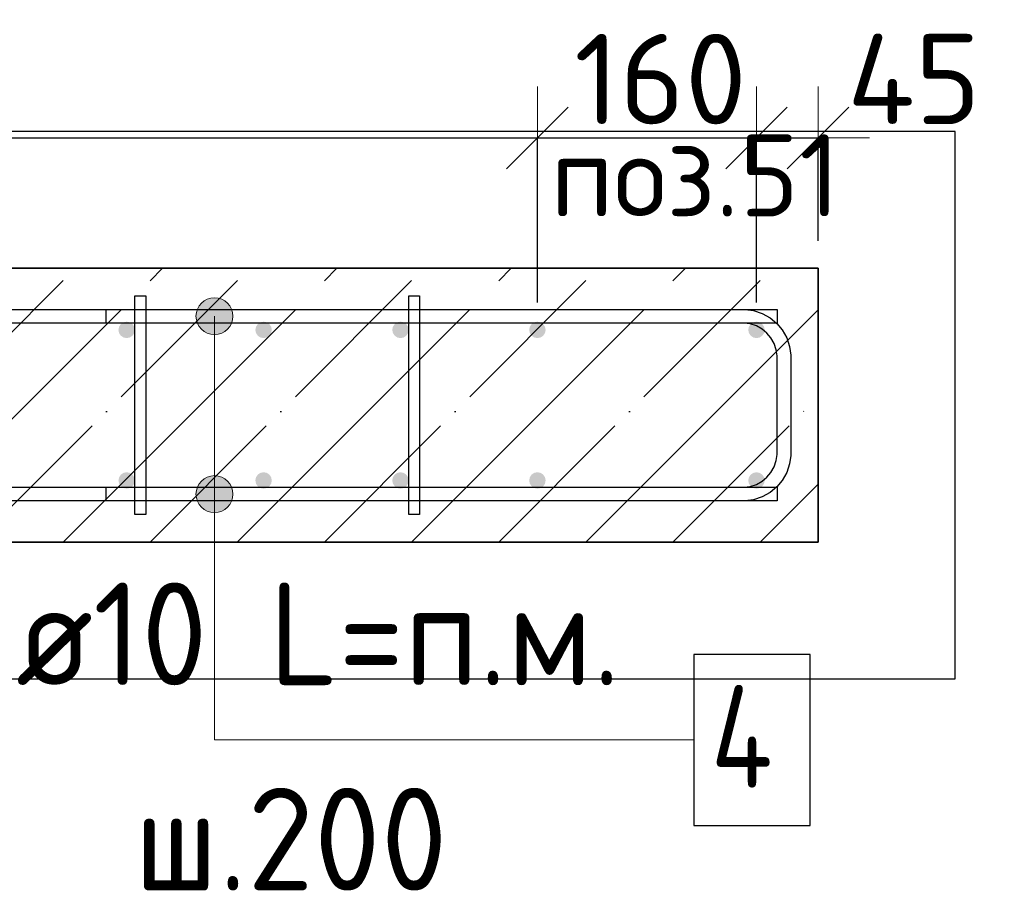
# Model space of a CAD drawing. Header units: millimetres. Extents: x -24871 to 40608, y -2869 to 48080.
# Tile 30 of 119: x -15399 to -14680, y 40699 to 41336. Entities that reach past the tile are written whole.
import ezdxf

# ---------------------------------------------------------------- set-up
doc = ezdxf.new("R2010")
doc.units = ezdxf.units.MM
doc.header["$PDMODE"] = 65
doc.linetypes.add('______11', pattern=[150, 120, -15, 0, -15])
doc.linetypes.add('______5', pattern=[330, 240, -30, 30, -30])
for name, color, linetype, lineweight in [('Standard', 7, 'Continuous', 25), ('Арм.стержн. Арматура края', 96, 'Continuous', 35), ('Арм.стержн. вертикальными 1', 22, 'Continuous', 35), ('Арм.стержн.горизонт. 1', 180, 'Continuous', 35), ('Размерная линия_ общее', 7, 'Continuous', 13)]:
    doc.layers.add(name, color=color, linetype=linetype, lineweight=lineweight)
doc.layers.add('Арм.стержн.Стяжки', color=7, linetype='Continuous', lineweight=35, true_color=0x501e0f)
doc.styles.add('ISOCPEUR', font='ISOCPEUR')
doc.dimstyles.new('DIMSTYLE_4', dxfattribs={"dimtxt": 66, "dimasz": 75, "dimexe": 0, "dimexo": 0, "dimgap": 33, "dimtad": 2, "dimdec": 0, "dimrnd": 5, "dimzin": 12, "dimdsep": 46, "dimtxsty": 'ISOCPEUR', "dimblk1": 'ALL_ML_STRICH', "dimblk2": 'ALL_ML_STRICH', "dimsah": 1, "dimcen": 0, "dimclrd": 7, "dimclre": 256, "dimclrt": 7, "dimadec": 0, "dimazin": 0, "dimtfac": 1, "dimtdec": 0, "dimtix": 1, "dimtmove": 2, "dimatfit": 3, "dimfxl": 0, "dimtvp": 1.2, "dimtzin": 0, "dimlwd": 0, "dimlwe": -3, "dimarcsym": 0})
doc.dimstyles.new('DIMSTYLE_5', dxfattribs={"dimtxt": 66, "dimasz": 75, "dimexe": 0, "dimexo": 0, "dimgap": 33, "dimtad": 2, "dimdec": 0, "dimrnd": 5, "dimzin": 12, "dimdsep": 46, "dimtxsty": 'ISOCPEUR', "dimblk1": 'ALL_ML_STRICH', "dimblk2": 'ALL_ML_STRICH', "dimsah": 1, "dimcen": 0, "dimclrd": 7, "dimclre": 256, "dimclrt": 7, "dimadec": 0, "dimazin": 0, "dimtfac": 1, "dimtdec": 0, "dimtix": 1, "dimtmove": 2, "dimatfit": 3, "dimfxl": 0, "dimtzin": 0, "dimlwd": 0, "dimlwe": -3, "dimarcsym": 0})

# ---------------------------------------------------------------- blocks, each defined once
blk = doc.blocks.new('ALL_ML_STRICH')
at = {"color": 0, "linetype": 'ByBlock', "lineweight": -2}
for p, q in [((0, -0.5), (0, 0.5)), ((-0.3, -0.3), (0.3, 0.3)), ((-1, 0), (0.5, 0))]:
    blk.add_line(p, q, dxfattribs=at)
blk = doc.blocks.new('*D54')
at = {"layer": 'DEFPOINTS', "color": 7, "linetype": 'Continuous', "lineweight": 13, "transparency": 33554687}
for p in [(-16220.87, 41249.98), (-16220.87, 41109.71), (-15020.87, 41109.71)]:
    blk.add_point(p, dxfattribs=at)
at = {"layer": 'Размерная линия_ общее', "color": 253, "linetype": 'Continuous', "lineweight": -2, "true_color": 0xa0a0a0, "transparency": 33554687}
for p, q in [((-16220.87, 41129.71), (-16220.87, 41249.98)), ((-15020.87, 41129.71), (-15020.87, 41249.98))]:
    blk.add_line(p, q, dxfattribs=at)
at = {"layer": 'Размерная линия_ общее', "color": 7, "linetype": 'Continuous', "lineweight": -2, "transparency": 33554687}
blk.add_line((-16220.87, 41249.98), (-15020.87, 41249.98), dxfattribs=at)
at = {"layer": 'Размерная линия_ общее', "color": 7, "linetype": 'Continuous', "lineweight": 13, "transparency": 33554687, "xscale": 75, "yscale": 75, "zscale": 75, "rotation": 180}
blk.add_blockref('ALL_ML_STRICH', (-16220.87, 41249.98), dxfattribs=at)
at = {"layer": 'Размерная линия_ общее', "color": 7, "linetype": 'Continuous', "lineweight": 13, "transparency": 33554687, "xscale": 75, "yscale": 75, "zscale": 75}
blk.add_blockref('ALL_ML_STRICH', (-15020.87, 41249.98), dxfattribs=at)
at = {"layer": 'Размерная линия_ общее', "color": 7, "linetype": 'Continuous', "lineweight": 13, "transparency": 33554687, "insert": (-15830.87, 41325.98), "char_height": 66, "width": 3.3, "attachment_point": 1, "line_spacing_factor": 0.60241, "style": 'ISOCPEUR'}
blk.add_mtext('\\W0.91;12х100=1200', dxfattribs=at)
blk = doc.blocks.new('*D55')
at = {"layer": 'DEFPOINTS', "color": 7, "linetype": 'Continuous', "lineweight": 13, "transparency": 33554687}
for p in [(-15020.87, 41249.98), (-15020.87, 41109.71), (-14860.87, 41109.71)]:
    blk.add_point(p, dxfattribs=at)
at = {"layer": 'Размерная линия_ общее', "color": 253, "linetype": 'Continuous', "lineweight": -2, "true_color": 0xa0a0a0, "transparency": 33554687}
for p, q in [((-15020.87, 41129.71), (-15020.87, 41249.98)), ((-14860.87, 41129.71), (-14860.87, 41249.98))]:
    blk.add_line(p, q, dxfattribs=at)
at = {"layer": 'Размерная линия_ общее', "color": 7, "linetype": 'Continuous', "lineweight": -2, "transparency": 33554687}
blk.add_line((-15020.87, 41249.98), (-14860.87, 41249.98), dxfattribs=at)
at = {"layer": 'Размерная линия_ общее', "color": 7, "linetype": 'Continuous', "lineweight": 13, "transparency": 33554687, "xscale": 75, "yscale": 75, "zscale": 75, "rotation": 180}
blk.add_blockref('ALL_ML_STRICH', (-15020.87, 41249.98), dxfattribs=at)
at = {"layer": 'Размерная линия_ общее', "color": 7, "linetype": 'Continuous', "lineweight": 13, "transparency": 33554687, "xscale": 75, "yscale": 75, "zscale": 75}
blk.add_blockref('ALL_ML_STRICH', (-14860.87, 41249.98), dxfattribs=at)
at = {"layer": 'Размерная линия_ общее', "color": 7, "linetype": 'Continuous', "lineweight": 13, "transparency": 33554687, "insert": (-14930.97, 41292.98), "char_height": 66, "width": 198, "attachment_point": 5, "style": 'ISOCPEUR'}
blk.add_mtext('\\A1;{160}', dxfattribs=at)
blk = doc.blocks.new('*D56')
at = {"layer": 'DEFPOINTS', "color": 7, "linetype": 'Continuous', "lineweight": 13, "transparency": 33554687}
for p in [(-14860.87, 41249.98), (-14815.87, 41154.71), (-14860.87, 41109.71)]:
    blk.add_point(p, dxfattribs=at)
at = {"layer": 'Размерная линия_ общее', "color": 253, "linetype": 'Continuous', "lineweight": -2, "true_color": 0xa0a0a0, "transparency": 33554687}
for p, q in [((-14860.87, 41129.71), (-14860.87, 41249.98)), ((-14815.87, 41174.71), (-14815.87, 41249.98))]:
    blk.add_line(p, q, dxfattribs=at)
at = {"layer": 'Размерная линия_ общее', "color": 7, "linetype": 'Continuous', "lineweight": -2, "transparency": 33554687}
blk.add_line((-14860.87, 41249.98), (-14815.87, 41249.98), dxfattribs=at)
at = {"layer": 'Размерная линия_ общее', "color": 7, "linetype": 'Continuous', "lineweight": 13, "transparency": 33554687, "xscale": 75, "yscale": 75, "zscale": 75, "rotation": 180}
blk.add_blockref('ALL_ML_STRICH', (-14860.87, 41249.98), dxfattribs=at)
at = {"layer": 'Размерная линия_ общее', "color": 7, "linetype": 'Continuous', "lineweight": 13, "transparency": 33554687, "xscale": 75, "yscale": 75, "zscale": 75}
blk.add_blockref('ALL_ML_STRICH', (-14815.87, 41249.98), dxfattribs=at)
at = {"layer": 'Размерная линия_ общее', "color": 7, "linetype": 'Continuous', "lineweight": 13, "transparency": 33554687, "insert": (-14745.87, 41293.06), "char_height": 66, "width": 132, "attachment_point": 5, "style": 'ISOCPEUR'}
blk.add_mtext('\\A1;{45}', dxfattribs=at)

msp = doc.modelspace()

# ---------------------------------------------------------------- hatches: boundary and pattern name
at = {"layer": 'Арм.стержн. вертикальными 1', "linetype": 'Continuous', "lineweight": 50, "transparency": 33554687}
for points in [[(-15314.87, 41109.71), (-15315.32, 41112), (-15316.63, 41113.95), (-15318.57, 41115.25), (-15320.87, 41115.71), (-15323.16, 41115.25), (-15325.11, 41113.95), (-15326.41, 41112), (-15326.87, 41109.71), (-15326.41, 41107.41), (-15325.11, 41105.47), (-15323.16, 41104.17), (-15320.87, 41103.71), (-15318.57, 41104.17), (-15316.63, 41105.47), (-15315.32, 41107.41)], [(-15214.87, 41109.71), (-15215.32, 41112), (-15216.63, 41113.95), (-15218.57, 41115.25), (-15220.87, 41115.71), (-15223.16, 41115.25), (-15225.11, 41113.95), (-15226.41, 41112), (-15226.87, 41109.71), (-15226.41, 41107.41), (-15225.11, 41105.47), (-15223.16, 41104.17), (-15220.87, 41103.71), (-15218.57, 41104.17), (-15216.63, 41105.47), (-15215.32, 41107.41)], [(-15114.87, 41109.71), (-15115.32, 41112), (-15116.63, 41113.95), (-15118.57, 41115.25), (-15120.87, 41115.71), (-15123.16, 41115.25), (-15125.11, 41113.95), (-15126.41, 41112), (-15126.87, 41109.71), (-15126.41, 41107.41), (-15125.11, 41105.47), (-15123.16, 41104.17), (-15120.87, 41103.71), (-15118.57, 41104.17), (-15116.63, 41105.47), (-15115.32, 41107.41)], [(-15014.87, 41109.71), (-15015.32, 41112), (-15016.63, 41113.95), (-15018.57, 41115.25), (-15020.87, 41115.71), (-15023.16, 41115.25), (-15025.11, 41113.95), (-15026.41, 41112), (-15026.87, 41109.71), (-15026.41, 41107.41), (-15025.11, 41105.47), (-15023.16, 41104.17), (-15020.87, 41103.71), (-15018.57, 41104.17), (-15016.63, 41105.47), (-15015.32, 41107.41)], [(-14854.87, 41109.71), (-14855.32, 41112), (-14856.63, 41113.95), (-14858.57, 41115.25), (-14860.87, 41115.71), (-14863.16, 41115.25), (-14865.11, 41113.95), (-14866.41, 41112), (-14866.87, 41109.71), (-14866.41, 41107.41), (-14865.11, 41105.47), (-14863.16, 41104.17), (-14860.87, 41103.71), (-14858.57, 41104.17), (-14856.63, 41105.47), (-14855.32, 41107.41)], [(-15314.87, 40999.71), (-15315.32, 41002), (-15316.63, 41003.95), (-15318.57, 41005.25), (-15320.87, 41005.71), (-15323.16, 41005.25), (-15325.11, 41003.95), (-15326.41, 41002), (-15326.87, 40999.71), (-15326.41, 40997.41), (-15325.11, 40995.47), (-15323.16, 40994.17), (-15320.87, 40993.71), (-15318.57, 40994.17), (-15316.63, 40995.47), (-15315.32, 40997.41)], [(-15214.87, 40999.71), (-15215.32, 41002), (-15216.63, 41003.95), (-15218.57, 41005.25), (-15220.87, 41005.71), (-15223.16, 41005.25), (-15225.11, 41003.95), (-15226.41, 41002), (-15226.87, 40999.71), (-15226.41, 40997.41), (-15225.11, 40995.47), (-15223.16, 40994.17), (-15220.87, 40993.71), (-15218.57, 40994.17), (-15216.63, 40995.47), (-15215.32, 40997.41)], [(-15114.87, 40999.71), (-15115.32, 41002), (-15116.63, 41003.95), (-15118.57, 41005.25), (-15120.87, 41005.71), (-15123.16, 41005.25), (-15125.11, 41003.95), (-15126.41, 41002), (-15126.87, 40999.71), (-15126.41, 40997.41), (-15125.11, 40995.47), (-15123.16, 40994.17), (-15120.87, 40993.71), (-15118.57, 40994.17), (-15116.63, 40995.47), (-15115.32, 40997.41)], [(-15014.87, 40999.71), (-15015.32, 41002), (-15016.63, 41003.95), (-15018.57, 41005.25), (-15020.87, 41005.71), (-15023.16, 41005.25), (-15025.11, 41003.95), (-15026.41, 41002), (-15026.87, 40999.71), (-15026.41, 40997.41), (-15025.11, 40995.47), (-15023.16, 40994.17), (-15020.87, 40993.71), (-15018.57, 40994.17), (-15016.63, 40995.47), (-15015.32, 40997.41)], [(-14854.87, 40999.71), (-14855.32, 41002), (-14856.63, 41003.95), (-14858.57, 41005.25), (-14860.87, 41005.71), (-14863.16, 41005.25), (-14865.11, 41003.95), (-14866.41, 41002), (-14866.87, 40999.71), (-14866.41, 40997.41), (-14865.11, 40995.47), (-14863.16, 40994.17), (-14860.87, 40993.71), (-14858.57, 40994.17), (-14856.63, 40995.47), (-14855.32, 40997.41)]]:
    msp.add_hatch(color=34, dxfattribs=at).paths.add_polyline_path(points)
at = {"layer": 'Арм.стержн.горизонт. 1', "linetype": 'Continuous', "lineweight": 13, "transparency": 33554687}
for points in [[(-15268.34, 41126.46), (-15245.12, 41126.46), (-15249.98, 41131.32)], [(-15268.34, 41126.46), (-15249.98, 41131.32), (-15263.48, 41131.32)], [(-15268.34, 41126.46), (-15245.12, 41126.46), (-15249.98, 41131.32)], [(-15268.34, 41126.46), (-15249.98, 41131.32), (-15263.48, 41131.32)], [(-15268.34, 41126.46), (-15245.12, 41126.46), (-15249.98, 41131.32)], [(-15268.34, 41126.46), (-15249.98, 41131.32), (-15263.48, 41131.32)], [(-15268.34, 41126.46), (-15245.12, 41126.46), (-15249.98, 41131.32)], [(-15268.34, 41126.46), (-15249.98, 41131.32), (-15263.48, 41131.32)], [(-15268.34, 41126.46), (-15245.12, 41126.46), (-15249.98, 41131.32)], [(-15268.34, 41126.46), (-15249.98, 41131.32), (-15263.48, 41131.32)], [(-15263.48, 41131.32), (-15249.98, 41131.32), (-15256.73, 41133.21)], [(-15263.48, 41131.32), (-15249.98, 41131.32), (-15256.73, 41133.21)], [(-15263.48, 41131.32), (-15249.98, 41131.32), (-15256.73, 41133.21)], [(-15263.48, 41131.32), (-15249.98, 41131.32), (-15256.73, 41133.21)], [(-15263.48, 41131.32), (-15249.98, 41131.32), (-15256.73, 41133.21)], [(-15270.23, 41119.71), (-15243.23, 41119.71), (-15245.12, 41126.46)], [(-15270.23, 41119.71), (-15245.12, 41126.46), (-15268.34, 41126.46)], [(-15270.23, 41119.71), (-15243.23, 41119.71), (-15245.12, 41126.46)], [(-15270.23, 41119.71), (-15245.12, 41126.46), (-15268.34, 41126.46)], [(-15270.23, 41119.71), (-15243.23, 41119.71), (-15245.12, 41126.46)], [(-15270.23, 41119.71), (-15245.12, 41126.46), (-15268.34, 41126.46)], [(-15270.23, 41119.71), (-15243.23, 41119.71), (-15245.12, 41126.46)], [(-15270.23, 41119.71), (-15245.12, 41126.46), (-15268.34, 41126.46)], [(-15270.23, 41119.71), (-15243.23, 41119.71), (-15245.12, 41126.46)], [(-15270.23, 41119.71), (-15245.12, 41126.46), (-15268.34, 41126.46)], [(-15268.34, 41112.96), (-15243.23, 41119.71), (-15270.23, 41119.71)], [(-15268.34, 41112.96), (-15243.23, 41119.71), (-15270.23, 41119.71)], [(-15268.34, 41112.96), (-15243.23, 41119.71), (-15270.23, 41119.71)], [(-15268.34, 41112.96), (-15243.23, 41119.71), (-15270.23, 41119.71)], [(-15268.34, 41112.96), (-15243.23, 41119.71), (-15270.23, 41119.71)], [(-15268.34, 41112.96), (-15245.12, 41112.96), (-15243.23, 41119.71)], [(-15268.34, 41112.96), (-15245.12, 41112.96), (-15243.23, 41119.71)], [(-15268.34, 41112.96), (-15245.12, 41112.96), (-15243.23, 41119.71)], [(-15268.34, 41112.96), (-15245.12, 41112.96), (-15243.23, 41119.71)], [(-15268.34, 41112.96), (-15245.12, 41112.96), (-15243.23, 41119.71)], [(-15263.48, 41108.1), (-15245.12, 41112.96), (-15268.34, 41112.96)], [(-15263.48, 41108.1), (-15245.12, 41112.96), (-15268.34, 41112.96)], [(-15263.48, 41108.1), (-15245.12, 41112.96), (-15268.34, 41112.96)], [(-15263.48, 41108.1), (-15245.12, 41112.96), (-15268.34, 41112.96)], [(-15263.48, 41108.1), (-15245.12, 41112.96), (-15268.34, 41112.96)], [(-15263.48, 41108.1), (-15249.98, 41108.1), (-15245.12, 41112.96)], [(-15263.48, 41108.1), (-15249.98, 41108.1), (-15245.12, 41112.96)], [(-15263.48, 41108.1), (-15249.98, 41108.1), (-15245.12, 41112.96)], [(-15263.48, 41108.1), (-15249.98, 41108.1), (-15245.12, 41112.96)], [(-15263.48, 41108.1), (-15249.98, 41108.1), (-15245.12, 41112.96)], [(-15249.98, 41108.1), (-15263.48, 41108.1), (-15256.73, 41106.21)], [(-15249.98, 41108.1), (-15263.48, 41108.1), (-15256.73, 41106.21)], [(-15249.98, 41108.1), (-15263.48, 41108.1), (-15256.73, 41106.21)], [(-15249.98, 41108.1), (-15263.48, 41108.1), (-15256.73, 41106.21)], [(-15249.98, 41108.1), (-15263.48, 41108.1), (-15256.73, 41106.21)], [(-15268.34, 40996.46), (-15245.12, 40996.46), (-15249.98, 41001.32)], [(-15268.34, 40996.46), (-15249.98, 41001.32), (-15263.48, 41001.32)], [(-15268.34, 40996.46), (-15245.12, 40996.46), (-15249.98, 41001.32)], [(-15268.34, 40996.46), (-15249.98, 41001.32), (-15263.48, 41001.32)], [(-15268.34, 40996.46), (-15245.12, 40996.46), (-15249.98, 41001.32)], [(-15268.34, 40996.46), (-15249.98, 41001.32), (-15263.48, 41001.32)], [(-15268.34, 40996.46), (-15245.12, 40996.46), (-15249.98, 41001.32)], [(-15268.34, 40996.46), (-15249.98, 41001.32), (-15263.48, 41001.32)], [(-15268.34, 40996.46), (-15245.12, 40996.46), (-15249.98, 41001.32)], [(-15268.34, 40996.46), (-15249.98, 41001.32), (-15263.48, 41001.32)], [(-15263.48, 41001.32), (-15249.98, 41001.32), (-15256.73, 41003.21)], [(-15263.48, 41001.32), (-15249.98, 41001.32), (-15256.73, 41003.21)], [(-15263.48, 41001.32), (-15249.98, 41001.32), (-15256.73, 41003.21)], [(-15263.48, 41001.32), (-15249.98, 41001.32), (-15256.73, 41003.21)], [(-15263.48, 41001.32), (-15249.98, 41001.32), (-15256.73, 41003.21)], [(-15270.23, 40989.71), (-15243.23, 40989.71), (-15245.12, 40996.46)], [(-15270.23, 40989.71), (-15245.12, 40996.46), (-15268.34, 40996.46)], [(-15270.23, 40989.71), (-15243.23, 40989.71), (-15245.12, 40996.46)], [(-15270.23, 40989.71), (-15245.12, 40996.46), (-15268.34, 40996.46)], [(-15270.23, 40989.71), (-15243.23, 40989.71), (-15245.12, 40996.46)], [(-15270.23, 40989.71), (-15245.12, 40996.46), (-15268.34, 40996.46)], [(-15270.23, 40989.71), (-15243.23, 40989.71), (-15245.12, 40996.46)], [(-15270.23, 40989.71), (-15245.12, 40996.46), (-15268.34, 40996.46)], [(-15270.23, 40989.71), (-15243.23, 40989.71), (-15245.12, 40996.46)], [(-15270.23, 40989.71), (-15245.12, 40996.46), (-15268.34, 40996.46)], [(-15268.34, 40982.96), (-15243.23, 40989.71), (-15270.23, 40989.71)], [(-15268.34, 40982.96), (-15243.23, 40989.71), (-15270.23, 40989.71)], [(-15268.34, 40982.96), (-15243.23, 40989.71), (-15270.23, 40989.71)], [(-15268.34, 40982.96), (-15243.23, 40989.71), (-15270.23, 40989.71)], [(-15268.34, 40982.96), (-15243.23, 40989.71), (-15270.23, 40989.71)], [(-15268.34, 40982.96), (-15245.12, 40982.96), (-15243.23, 40989.71)], [(-15268.34, 40982.96), (-15245.12, 40982.96), (-15243.23, 40989.71)], [(-15268.34, 40982.96), (-15245.12, 40982.96), (-15243.23, 40989.71)], [(-15268.34, 40982.96), (-15245.12, 40982.96), (-15243.23, 40989.71)], [(-15268.34, 40982.96), (-15245.12, 40982.96), (-15243.23, 40989.71)], [(-15263.48, 40978.1), (-15245.12, 40982.96), (-15268.34, 40982.96)], [(-15263.48, 40978.1), (-15245.12, 40982.96), (-15268.34, 40982.96)], [(-15263.48, 40978.1), (-15245.12, 40982.96), (-15268.34, 40982.96)], [(-15263.48, 40978.1), (-15245.12, 40982.96), (-15268.34, 40982.96)], [(-15263.48, 40978.1), (-15245.12, 40982.96), (-15268.34, 40982.96)], [(-15263.48, 40978.1), (-15249.98, 40978.1), (-15245.12, 40982.96)], [(-15263.48, 40978.1), (-15249.98, 40978.1), (-15245.12, 40982.96)], [(-15263.48, 40978.1), (-15249.98, 40978.1), (-15245.12, 40982.96)], [(-15263.48, 40978.1), (-15249.98, 40978.1), (-15245.12, 40982.96)], [(-15263.48, 40978.1), (-15249.98, 40978.1), (-15245.12, 40982.96)], [(-15249.98, 40978.1), (-15263.48, 40978.1), (-15256.73, 40976.21)], [(-15249.98, 40978.1), (-15263.48, 40978.1), (-15256.73, 40976.21)], [(-15249.98, 40978.1), (-15263.48, 40978.1), (-15256.73, 40976.21)], [(-15249.98, 40978.1), (-15263.48, 40978.1), (-15256.73, 40976.21)], [(-15249.98, 40978.1), (-15263.48, 40978.1), (-15256.73, 40976.21)]]:
    msp.add_hatch(color=7, dxfattribs=at).paths.add_polyline_path(points)

# ---------------------------------------------------------------- linework, layer by layer
at = {"layer": 'Standard', "color": 7, "linetype": 'Continuous', "lineweight": 35, "transparency": 33554687}
for p, q in [((-14815.87, 41154.71), (-16265.87, 41154.71)), ((-14815.87, 40954.71), (-14815.87, 41154.71)), ((-16265.87, 40954.71), (-14815.87, 40954.71))]:
    msp.add_line(p, q, dxfattribs=at)
at = {"layer": 'Standard', "color": 253, "linetype": '______11', "lineweight": -3, "true_color": 0xababab, "transparency": 33554687}
for p, q in [((-15558.28, 40954.71), (-15358.28, 41154.71)), ((-15431, 40954.71), (-15231, 41154.71)), ((-15303.72, 40954.71), (-15103.72, 41154.71)), ((-15176.44, 40954.71), (-14976.44, 41154.71)), ((-15049.16, 40954.71), (-14849.16, 41154.71)), ((-14921.88, 40954.71), (-14815.87, 41060.72))]:
    msp.add_line(p, q, dxfattribs=at)
at = {"layer": 'Standard', "color": 253, "linetype": '______5', "lineweight": -3, "true_color": 0xababab, "transparency": 33554687}
for p, q in [((-15494.64, 40954.71), (-15294.64, 41154.71)), ((-15367.36, 40954.71), (-15167.36, 41154.71)), ((-15240.08, 40954.71), (-15040.08, 41154.71)), ((-15112.8, 40954.71), (-14912.8, 41154.71)), ((-14985.52, 40954.71), (-14815.87, 41124.36)), ((-14858.24, 40954.71), (-14815.87, 40997.08))]:
    msp.add_line(p, q, dxfattribs=at)
at = {"layer": 'Standard', "color": 7, "linetype": 'Continuous', "lineweight": 25, "transparency": 33554687}
msp.add_lwpolyline([(-16365.87, 40854.71), (-14715.87, 40854.71), (-14715.87, 41254.71), (-16365.87, 41254.71), (-16365.87, 40854.71)], dxfattribs=at)
at = {"layer": 'Арм.стержн. Арматура края', "color": 4, "linetype": 'Continuous', "lineweight": 25, "transparency": 33554687}
msp.add_lwpolyline([(-15335.87, 41124.71), (-14869.21, 41124.71), (-14863.11, 41123.86), (-14856.76, 41121.77), (-14850.92, 41118.49), (-14846.11, 41114.47), (-14842.08, 41109.66), (-14838.81, 41103.81), (-14836.72, 41097.46), (-14835.87, 41091.36), (-14835.87, 41018.06), (-14836.72, 41011.95), (-14838.81, 41005.6), (-14842.08, 40999.76), (-14846.11, 40994.95), (-14850.92, 40990.92), (-14856.76, 40987.65), (-14863.11, 40985.56), (-14869.21, 40984.71), (-15335.87, 40984.71), (-15335.87, 40994.71), (-14869.91, 40994.71), (-14865.39, 40995.34), (-14860.81, 40996.85), (-14856.62, 40999.2), (-14853.2, 41002.05), (-14850.35, 41005.46), (-14848.01, 41009.65), (-14846.5, 41014.23), (-14845.87, 41018.75), (-14845.87, 41090.67), (-14846.5, 41095.19), (-14848.01, 41099.77), (-14850.35, 41103.96), (-14853.2, 41107.37), (-14856.62, 41110.22), (-14860.81, 41112.57), (-14865.39, 41114.08), (-14869.91, 41114.71), (-15335.87, 41114.71), (-15335.87, 41124.71)], dxfattribs=at)
msp.add_lwpolyline([(-15335.87, 41124.71), (-14869.21, 41124.71), (-14863.11, 41123.86), (-14856.76, 41121.77), (-14850.92, 41118.49), (-14846.11, 41114.47), (-14842.08, 41109.66), (-14838.81, 41103.81), (-14836.72, 41097.46), (-14835.87, 41091.36), (-14835.87, 41018.06), (-14836.72, 41011.95), (-14838.81, 41005.6), (-14842.08, 40999.76), (-14846.11, 40994.95), (-14850.92, 40990.92), (-14856.76, 40987.65), (-14863.11, 40985.56), (-14869.21, 40984.71), (-15335.87, 40984.71), (-15335.87, 40994.71), (-14869.91, 40994.71), (-14865.39, 40995.34), (-14860.81, 40996.85), (-14856.62, 40999.2), (-14853.2, 41002.05), (-14850.35, 41005.46), (-14848.01, 41009.65), (-14846.5, 41014.23), (-14845.87, 41018.75), (-14845.87, 41090.67), (-14846.5, 41095.19), (-14848.01, 41099.77), (-14850.35, 41103.96), (-14853.2, 41107.37), (-14856.62, 41110.22), (-14860.81, 41112.57), (-14865.39, 41114.08), (-14869.91, 41114.71), (-15335.87, 41114.71), (-15335.87, 41124.71)], dxfattribs=at)
msp.add_lwpolyline([(-15335.87, 41124.71), (-14869.21, 41124.71), (-14863.11, 41123.86), (-14856.76, 41121.77), (-14850.92, 41118.49), (-14846.11, 41114.47), (-14842.08, 41109.66), (-14838.81, 41103.81), (-14836.72, 41097.46), (-14835.87, 41091.36), (-14835.87, 41018.06), (-14836.72, 41011.95), (-14838.81, 41005.6), (-14842.08, 40999.76), (-14846.11, 40994.95), (-14850.92, 40990.92), (-14856.76, 40987.65), (-14863.11, 40985.56), (-14869.21, 40984.71), (-15335.87, 40984.71), (-15335.87, 40994.71), (-14869.91, 40994.71), (-14865.39, 40995.34), (-14860.81, 40996.85), (-14856.62, 40999.2), (-14853.2, 41002.05), (-14850.35, 41005.46), (-14848.01, 41009.65), (-14846.5, 41014.23), (-14845.87, 41018.75), (-14845.87, 41090.67), (-14846.5, 41095.19), (-14848.01, 41099.77), (-14850.35, 41103.96), (-14853.2, 41107.37), (-14856.62, 41110.22), (-14860.81, 41112.57), (-14865.39, 41114.08), (-14869.91, 41114.71), (-15335.87, 41114.71), (-15335.87, 41124.71)], dxfattribs=at)
msp.add_lwpolyline([(-15335.87, 41124.71), (-14869.21, 41124.71), (-14863.11, 41123.86), (-14856.76, 41121.77), (-14850.92, 41118.49), (-14846.11, 41114.47), (-14842.08, 41109.66), (-14838.81, 41103.81), (-14836.72, 41097.46), (-14835.87, 41091.36), (-14835.87, 41018.06), (-14836.72, 41011.95), (-14838.81, 41005.6), (-14842.08, 40999.76), (-14846.11, 40994.95), (-14850.92, 40990.92), (-14856.76, 40987.65), (-14863.11, 40985.56), (-14869.21, 40984.71), (-15335.87, 40984.71), (-15335.87, 40994.71), (-14869.91, 40994.71), (-14865.39, 40995.34), (-14860.81, 40996.85), (-14856.62, 40999.2), (-14853.2, 41002.05), (-14850.35, 41005.46), (-14848.01, 41009.65), (-14846.5, 41014.23), (-14845.87, 41018.75), (-14845.87, 41090.67), (-14846.5, 41095.19), (-14848.01, 41099.77), (-14850.35, 41103.96), (-14853.2, 41107.37), (-14856.62, 41110.22), (-14860.81, 41112.57), (-14865.39, 41114.08), (-14869.91, 41114.71), (-15335.87, 41114.71), (-15335.87, 41124.71)], dxfattribs=at)
msp.add_lwpolyline([(-15335.87, 41124.71), (-14869.21, 41124.71), (-14863.11, 41123.86), (-14856.76, 41121.77), (-14850.92, 41118.49), (-14846.11, 41114.47), (-14842.08, 41109.66), (-14838.81, 41103.81), (-14836.72, 41097.46), (-14835.87, 41091.36), (-14835.87, 41018.06), (-14836.72, 41011.95), (-14838.81, 41005.6), (-14842.08, 40999.76), (-14846.11, 40994.95), (-14850.92, 40990.92), (-14856.76, 40987.65), (-14863.11, 40985.56), (-14869.21, 40984.71), (-15335.87, 40984.71), (-15335.87, 40994.71), (-14869.91, 40994.71), (-14865.39, 40995.34), (-14860.81, 40996.85), (-14856.62, 40999.2), (-14853.2, 41002.05), (-14850.35, 41005.46), (-14848.01, 41009.65), (-14846.5, 41014.23), (-14845.87, 41018.75), (-14845.87, 41090.67), (-14846.5, 41095.19), (-14848.01, 41099.77), (-14850.35, 41103.96), (-14853.2, 41107.37), (-14856.62, 41110.22), (-14860.81, 41112.57), (-14865.39, 41114.08), (-14869.91, 41114.71), (-15335.87, 41114.71), (-15335.87, 41124.71)], dxfattribs=at)
at = {"layer": 'Арм.стержн.горизонт. 1', "color": 52, "linetype": 'Continuous', "lineweight": 25, "transparency": 33554687}
for p, q in [((-14815.87, 41154.71), (-14815.87, 41154.71)), ((-14815.87, 40954.71), (-14815.87, 40954.71))]:
    msp.add_line(p, q, dxfattribs=at)
at = {"layer": 'Арм.стержн.горизонт. 1', "color": 7, "linetype": 'Continuous', "lineweight": 13, "transparency": 33554687}
for p, q in [((-15256.73, 41133.21), (-15256.73, 41133.21)), ((-15256.73, 41133.21), (-15256.73, 41133.21)), ((-15256.73, 41133.21), (-15256.73, 41133.21)), ((-15256.73, 41133.21), (-15256.73, 41133.21)), ((-15256.73, 41133.21), (-15256.73, 41133.21)), ((-15270.23, 41119.71), (-15270.23, 41119.71)), ((-15270.23, 41119.71), (-15270.23, 41119.71)), ((-15270.23, 41119.71), (-15270.23, 41119.71)), ((-15270.23, 41119.71), (-15270.23, 41119.71)), ((-15270.23, 41119.71), (-15270.23, 41119.71)), ((-15256.73, 40810.11), (-15256.73, 41119.71)), ((-15256.73, 40810.11), (-15256.73, 41119.71)), ((-15256.73, 40810.11), (-15256.73, 41119.71)), ((-15256.73, 40810.11), (-15256.73, 41119.71)), ((-15256.73, 40810.11), (-15256.73, 41119.71)), ((-15243.23, 41119.71), (-15243.23, 41119.71)), ((-15243.23, 41119.71), (-15243.23, 41119.71)), ((-15243.23, 41119.71), (-15243.23, 41119.71)), ((-15243.23, 41119.71), (-15243.23, 41119.71)), ((-15243.23, 41119.71), (-15243.23, 41119.71)), ((-15256.73, 41106.21), (-15256.73, 41106.21)), ((-15256.73, 41106.21), (-15256.73, 41106.21)), ((-15256.73, 41106.21), (-15256.73, 41106.21)), ((-15256.73, 41106.21), (-15256.73, 41106.21)), ((-15256.73, 41106.21), (-15256.73, 41106.21)), ((-15256.73, 41003.21), (-15256.73, 41003.21)), ((-15256.73, 41003.21), (-15256.73, 41003.21)), ((-15256.73, 41003.21), (-15256.73, 41003.21)), ((-15256.73, 41003.21), (-15256.73, 41003.21)), ((-15256.73, 41003.21), (-15256.73, 41003.21)), ((-15270.23, 40989.71), (-15270.23, 40989.71)), ((-15270.23, 40989.71), (-15270.23, 40989.71)), ((-15270.23, 40989.71), (-15270.23, 40989.71)), ((-15270.23, 40989.71), (-15270.23, 40989.71)), ((-15270.23, 40989.71), (-15270.23, 40989.71)), ((-15256.73, 40810.11), (-15256.73, 40989.71)), ((-15256.73, 40810.11), (-15256.73, 40989.71)), ((-15256.73, 40810.11), (-15256.73, 40989.71)), ((-15256.73, 40810.11), (-15256.73, 40989.71)), ((-15256.73, 40810.11), (-15256.73, 40989.71)), ((-15243.23, 40989.71), (-15243.23, 40989.71)), ((-15243.23, 40989.71), (-15243.23, 40989.71)), ((-15243.23, 40989.71), (-15243.23, 40989.71)), ((-15243.23, 40989.71), (-15243.23, 40989.71)), ((-15243.23, 40989.71), (-15243.23, 40989.71)), ((-15256.73, 40976.21), (-15256.73, 40976.21)), ((-15256.73, 40976.21), (-15256.73, 40976.21)), ((-15256.73, 40976.21), (-15256.73, 40976.21)), ((-15256.73, 40976.21), (-15256.73, 40976.21)), ((-15256.73, 40976.21), (-15256.73, 40976.21)), ((-15256.73, 40810.11), (-14906.73, 40810.11))]:
    msp.add_line(p, q, dxfattribs=at)
at = {"layer": 'Арм.стержн.горизонт. 1', "color": 4, "linetype": 'Continuous', "lineweight": 25, "transparency": 33554687}
for points in [[(-16235.87, 41124.71), (-14845.87, 41124.71), (-14845.87, 41114.71), (-16235.87, 41114.71), (-16235.87, 41124.71)], [(-16235.87, 41124.71), (-14845.87, 41124.71), (-14845.87, 41114.71), (-16235.87, 41114.71), (-16235.87, 41124.71)], [(-16235.87, 41124.71), (-14845.87, 41124.71), (-14845.87, 41114.71), (-16235.87, 41114.71), (-16235.87, 41124.71)], [(-16235.87, 41124.71), (-14845.87, 41124.71), (-14845.87, 41114.71), (-16235.87, 41114.71), (-16235.87, 41124.71)], [(-16235.87, 41124.71), (-14845.87, 41124.71), (-14845.87, 41114.71), (-16235.87, 41114.71), (-16235.87, 41124.71)], [(-16235.87, 40994.71), (-14845.87, 40994.71), (-14845.87, 40984.71), (-16235.87, 40984.71), (-16235.87, 40994.71)], [(-16235.87, 40994.71), (-14845.87, 40994.71), (-14845.87, 40984.71), (-16235.87, 40984.71), (-16235.87, 40994.71)], [(-16235.87, 40994.71), (-14845.87, 40994.71), (-14845.87, 40984.71), (-16235.87, 40984.71), (-16235.87, 40994.71)], [(-16235.87, 40994.71), (-14845.87, 40994.71), (-14845.87, 40984.71), (-16235.87, 40984.71), (-16235.87, 40994.71)], [(-16235.87, 40994.71), (-14845.87, 40994.71), (-14845.87, 40984.71), (-16235.87, 40984.71), (-16235.87, 40994.71)]]:
    msp.add_lwpolyline(points, dxfattribs=at)
at = {"layer": 'Арм.стержн.горизонт. 1', "color": 7, "linetype": 'Continuous', "lineweight": 25, "transparency": 33554687}
msp.add_lwpolyline([(-14906.73, 40747.61), (-14821.73, 40747.61), (-14821.73, 40872.61), (-14906.73, 40872.61), (-14906.73, 40747.61)], dxfattribs=at)
at = {"layer": 'Арм.стержн.горизонт. 1', "color": 7, "linetype": 'Continuous', "lineweight": 13, "transparency": 33554687}
for centre in [(-15256.73, 41119.71), (-15256.73, 41119.71), (-15256.73, 41119.71), (-15256.73, 41119.71), (-15256.73, 41119.71), (-15256.73, 40989.71), (-15256.73, 40989.71), (-15256.73, 40989.71), (-15256.73, 40989.71), (-15256.73, 40989.71)]:
    msp.add_circle(centre, 13.5, dxfattribs=at)
at = {"layer": 'Арм.стержн.Стяжки', "color": 40, "linetype": 'Continuous', "lineweight": 25, "transparency": 33554687}
for points in [[(-15306.87, 41134.71), (-15306.87, 40974.71), (-15314.87, 40974.71), (-15314.87, 41134.71), (-15306.87, 41134.71)], [(-15306.87, 41134.71), (-15306.87, 40974.71), (-15314.87, 40974.71), (-15314.87, 41134.71), (-15306.87, 41134.71)], [(-15106.87, 41134.71), (-15106.87, 40974.71), (-15114.87, 40974.71), (-15114.87, 41134.71), (-15106.87, 41134.71)], [(-15106.87, 41134.71), (-15106.87, 40974.71), (-15114.87, 40974.71), (-15114.87, 41134.71), (-15106.87, 41134.71)], [(-15106.87, 41134.71), (-15106.87, 40974.71), (-15114.87, 40974.71), (-15114.87, 41134.71), (-15106.87, 41134.71)]]:
    msp.add_lwpolyline(points, dxfattribs=at)

# ---------------------------------------------------------------- texts
at = {"layer": 'Standard', "color": 7, "linetype": 'Continuous', "lineweight": 18, "transparency": 33554687, "insert": (-15011.5, 41222.61), "char_height": 60, "width": 239.962, "attachment_point": 4, "style": 'ISOCPEUR'}
msp.add_mtext('\\A1;{\\fISOCPEUR|i0|b0;\\H60.000000;\\W1.000000;\\C7;поз.51}\\P', dxfattribs=at)
at = {"layer": 'Арм.стержн.горизонт. 1', "color": 7, "linetype": 'Continuous', "lineweight": 25, "transparency": 33554687, "char_height": 75, "attachment_point": 7, "style": 'ISOCPEUR'}
for s, insert, width in [('\\W0.94;ø10 L=п.м.', (-15401.73, 40850.11), 499.9578), ('\\W0.80;4', (-14894.23, 40775.11), 89.9582), ('\\W0.95;ш.200 ', (-15315.48, 40700.11), 327.999)]:
    msp.add_mtext(s, dxfattribs=dict(at, insert=insert, width=width))

# ---------------------------------------------------------------- dimensions: what is measured, and where the dimension line sits
at = {"layer": 'Размерная линия_ общее', "color": 7, "linetype": 'Continuous', "lineweight": 13, "transparency": 33554687}
for base, p1, p2, picture, middle in [((-14860.87, 41249.98), (-15020.87, 41129.71), (-14860.87, 41129.71), '*D55', (-14930.97, 41292.98)), ((-14815.87, 41249.98), (-14860.87, 41129.71), (-14815.87, 41174.71), '*D56', (-14745.87, 41293.06))]:
    dim = msp.add_linear_dim(base=base, p1=p1, p2=p2, dimstyle='DIMSTYLE_4', override={"dimpost": '<>', "dimclrd": 7, "dimclre": 253, "dimclrt": 7, "dimlwd": 0, "dimlwe": 65533}, dxfattribs=at)
    dim.commit()
    dim.dimension.update_dxf_attribs({"geometry": picture, "text_midpoint": middle, "dimtype": 160})
dim = msp.add_linear_dim(base=(-15020.87, 41249.98), p1=(-16220.87, 41129.71), p2=(-15020.87, 41129.71), text='\\W0.91;12х100=1200', dimstyle='DIMSTYLE_5', override={"dimpost": '<>', "dimclrd": 7, "dimclre": 253, "dimclrt": 7, "dimlwd": 0, "dimlwe": 65533}, dxfattribs=at)
dim.commit()
dim.dimension.update_dxf_attribs({"geometry": '*D54', "text_midpoint": (-15620.87, 41282.98), "dimtype": 160})

doc.saveas('drawing.dxf')
